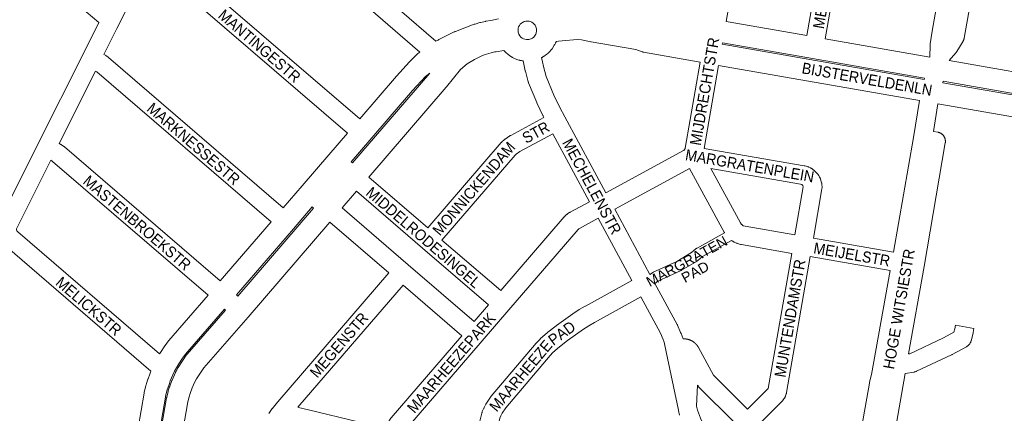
# Model space of a CAD drawing. Header units: metres. Extents: x 123819 to 142731, y 393440 to 405763.
# Tile 53 of 256: x 127188 to 127873, y 400070 to 400345. Entities that reach past the tile are written whole.
import ezdxf
from ezdxf.enums import TextEntityAlignment as Align

# ---------------------------------------------------------------- set-up
doc = ezdxf.new("R2010")
doc.units = ezdxf.units.M
doc.header["$MEASUREMENT"] = 0
for name, color, linetype, lineweight in [('gs-anno-wegen algemeen tekst', 7, 'Continuous', 0), ('gs-knt-aanvullende hoofdweg', 7, 'Continuous', 0), ('gs-knt-fietspaden', 7, 'Continuous', 0), ('gs-knt-wegen algemeen', 7, 'Continuous', 0)]:
    doc.layers.add(name, color=color, linetype=linetype, lineweight=lineweight)
doc.styles.add('Style-Arial', font='arial.ttf')

msp = doc.modelspace()

# ---------------------------------------------------------------- linework, layer by layer
at = {"layer": 'gs-knt-aanvullende hoofdweg', "color": 7, "linetype": 'Continuous', "flags": 128}
for points in [[(127477.85, 400329.66), (127479.34, 400330.54), (127479.58, 400330.68), (127479.82, 400330.8), (127490.62, 400336.2), (127490.85, 400336.31), (127490.93, 400336.35), (127490.97, 400336.37), (127491.09, 400336.42), (127491.34, 400336.51), (127504.52, 400341.47), (127504.78, 400341.56), (127505.04, 400341.64), (127508.43, 400342.64), (127508.65, 400342.7), (127508.87, 400342.76), (127512.3, 400343.55), (127512.48, 400343.59), (127512.66, 400343.62), (127516.14, 400344.25), (127521.41, 400345.19)], [(127540.86, 400330.85), (127541.82, 400330.85), (127541.9, 400330.85), (127542.43, 400330.93), (127542.44, 400330.93), (127542.57, 400330.95), (127542.58, 400330.96), (127543.16, 400331.08), (127543.22, 400331.1), (127543.99, 400331.37), (127544.08, 400331.41), (127545.01, 400331.92), (127545.86, 400332.6), (127546.53, 400333.34), (127547.28, 400334.62), (127547.52, 400335.21), (127547.85, 400336.99), (127547.88, 400337.5), (127547.78, 400338.35), (127547.41, 400339.7), (127547.11, 400340.32), (127547.03, 400340.47), (127546.82, 400340.81), (127546.39, 400341.4), (127546.19, 400341.62), (127545.59, 400342.22), (127545.45, 400342.33), (127544.67, 400342.87), (127544.58, 400342.92), (127543.67, 400343.35), (127543.66, 400343.35), (127543.61, 400343.36), (127542.7, 400343.62), (127542.69, 400343.62), (127542.68, 400343.62), (127542.12, 400343.66), (127541.1, 400343.74), (127540.3, 400343.66), (127539.21, 400343.36), (127538.62, 400343.09), (127538.58, 400343.07), (127538.1, 400342.82), (127537.32, 400342.29), (127536.53, 400341.52), (127535.89, 400340.65), (127535.41, 400339.67), (127535.13, 400338.74), (127535.08, 400338.53), (127535.07, 400338.47), (127535.07, 400338.47), (127534.98, 400337.68), (127535.12, 400335.93), (127535.24, 400335.38), (127535.55, 400334.63), (127536.28, 400333.38), (127536.95, 400332.62), (127537.8, 400331.94), (127538.75, 400331.4), (127539.78, 400331.04), (127540.85, 400330.85), (127540.85, 400330.85), (127540.86, 400330.85)], [(127679.93, 400343.44), (127736.06, 400333.65)], [(127661.76, 400315.12), (127622.43, 400322.12), (127622.15, 400322.17), (127622.06, 400322.19), (127621.88, 400322.24), (127621.69, 400322.29), (127621.6, 400322.31), (127621.34, 400322.4), (127617.06, 400323.85), (127585.93, 400329.3), (127585.69, 400329.34), (127579.08, 400330.72), (127576.23, 400330.92), (127565.67, 400329.9), (127565.65, 400329.9), (127563.04, 400329.63), (127561.47, 400329.41), (127561.41, 400329.24), (127561.38, 400329.15), (127561.35, 400329.08), (127561.29, 400328.92), (127561.24, 400328.82), (127561.22, 400328.76), (127561.19, 400328.7), (127561.15, 400328.62), (127561.03, 400328.37), (127561, 400328.32), (127560.52, 400327.41), (127560.45, 400327.27), (127560.43, 400327.23), (127560.38, 400327.15), (127560.23, 400326.91), (127558.98, 400324.9), (127558.94, 400324.84), (127558.88, 400324.75), (127558.78, 400324.6), (127558.75, 400324.55), (127558.73, 400324.53), (127558.71, 400324.5), (127558.68, 400324.46), (127558.49, 400324.21), (127558.48, 400324.19), (127558.46, 400324.17), (127557.68, 400323.21), (127557.54, 400323.04), (127557.43, 400322.92), (127557.4, 400322.88), (127557.37, 400322.85), (127557.17, 400322.64), (127556.38, 400321.84), (127556.36, 400321.82), (127556.32, 400321.78), (127556.29, 400321.75), (127556.15, 400321.61), (127556.05, 400321.53), (127555.99, 400321.47), (127555.92, 400321.42), (127555.88, 400321.38), (127554.8, 400320.45), (127553.71, 400319.65), (127553.62, 400319.59), (127553.54, 400319.52), (127553.45, 400319.47), (127553.37, 400319.4), (127553.27, 400319.35), (127553.19, 400319.29), (127553.1, 400319.24), (127553.01, 400319.18), (127551.97, 400318.57), (127551.83, 400318.48), (127551.6, 400318.36), (127551.37, 400318.25)], [(127748.89, 400331.41), (127821.55, 400318.69)], [(127677.17, 400327.65), (127817.74, 400303.07), (127818.05, 400304.05), (127739.89, 400317.73), (127677.34, 400328.65), (127677.17, 400327.65)], [(127424.74, 400275.6), (127450.28, 400305.29), (127450.41, 400305.43), (127459.47, 400315.44), (127459.62, 400315.6), (127459.78, 400315.76), (127464.57, 400320.46), (127464.79, 400320.67), (127464.86, 400320.73), (127464.9, 400320.77), (127464.94, 400320.8), (127465.02, 400320.87), (127465.25, 400321.06), (127466.65, 400322.13)], [(127538.54, 400315.99), (127537.77, 400316.09), (127537.38, 400316.18), (127536.34, 400316.39), (127536.25, 400316.42), (127536.19, 400316.43), (127536.16, 400316.43), (127535.97, 400316.48), (127535.79, 400316.53), (127535.76, 400316.54), (127535.76, 400316.54), (127535.72, 400316.55), (127535.68, 400316.56), (127535.59, 400316.59), (127534.21, 400317.01), (127532.5, 400317.7), (127531.14, 400318.39), (127530.85, 400318.54), (127530.77, 400318.58), (127530.41, 400318.8), (127529.28, 400319.51), (127527.81, 400320.62), (127526.7, 400321.61), (127526.43, 400321.84), (127525.17, 400323.18), (127519.82, 400322.41), (127518.71, 400322.24), (127516.19, 400321.66), (127511.31, 400320.22), (127508.81, 400319.17), (127504.64, 400317.06), (127499.49, 400313.86), (127494.93, 400310.11), (127485.16, 400297.97), (127485, 400297.78), (127431.04, 400235.08)], [(127814.38, 400288.41), (127674.58, 400312.86)], [(127835.08, 400316.32), (127919.73, 400301.52)], [(127418.78, 400245.64), (127419.66, 400244.88), (127473.48, 400307.42), (127470.46, 400305.19), (127461.6, 400295.42), (127431.88, 400260.87), (127418.78, 400245.64)], [(127830.68, 400300.8), (127916.59, 400285.78), (127916.81, 400286.78), (127830.98, 400301.79), (127830.68, 400300.8)], [(127913.9, 400271), (127827.21, 400286.16)], [(127384.63, 400228.97), (127403.15, 400250.5), (127416.25, 400265.73)], [(127371.53, 400213.74), (127384.63, 400228.97), (127384.63, 400228.97)], [(127371.53, 400213.74), (127384.63, 400228.97), (127384.63, 400228.97)], [(127422.55, 400225.21), (127412.52, 400213.55)], [(127339.03, 400152.92), (127339.9, 400152.16), (127392.65, 400213.48), (127391.77, 400214.24)], [(127391.77, 400214.24), (127378.67, 400199.01), (127378.66, 400199)], [(127391.77, 400214.24), (127378.67, 400199.01), (127378.66, 400199)], [(127404.03, 400203.68), (127347.04, 400137.43), (127347, 400137.38), (127316.22, 400102.27), (127311.13, 400094.42), (127310.03, 400092.41), (127308.13, 400088.19), (127306.7, 400084.41), (127305.94, 400081.89), (127305.11, 400078.44), (127275.41, 399906.62), (127275.01, 399904.31), (127275, 399904.27), (127274.47, 399901.27), (127268.86, 399869.69), (127268.05, 399863.08), (127267.93, 399860.45), (127268.14, 399853.98), (127268.44, 399851.37), (127269.62, 399845.2), (127271.41, 399839.23), (127323.31, 399695.63)], [(127327.64, 400162.72), (127363.04, 400203.87)], [(127378.66, 400199), (127339.03, 400152.92)], [(127285.48, 400111.91), (127285.82, 400112.51), (127285.95, 400112.71), (127286.07, 400112.91), (127289.02, 400117.39), (127289.17, 400117.61), (127289.33, 400117.83), (127291.69, 400120.9), (127291.82, 400121.07), (127291.96, 400121.23), (127319.15, 400152.84)], [(127261.55, 399914.65), (127290.35, 400081.23), (127290.4, 400081.46), (127290.45, 400081.69), (127291.38, 400085.6), (127291.44, 400085.83), (127291.5, 400086.05), (127292.41, 400089.03), (127292.48, 400089.26), (127292.57, 400089.48), (127293.99, 400093.35), (127294.13, 400093.69), (127296.45, 400098.83), (127296.57, 400099.09), (127296.7, 400099.34), (127298.07, 400101.86), (127298.22, 400102.11), (127298.37, 400102.36), (127303.91, 400110.9), (127304.12, 400111.2), (127304.34, 400111.49), (127304.57, 400111.77), (127331.36, 400142.33), (127330.53, 400143.05), (127303.48, 400111.6), (127301.42, 400108.9), (127298.75, 400104.86), (127295.86, 400099.78), (127294.69, 400097.2), (127292.91, 400093.14), (127292.24, 400091.36), (127291.08, 400087.97), (127290.71, 400086.75), (127289.66, 400082.54), (127289.45, 400081.66), (127260.58, 399914.65)], [(127245.49, 399915.55), (127274.69, 400084.45), (127274.73, 400084.66), (127274.79, 400084.91), (127275.95, 400089.79), (127276.07, 400090.24), (127276.39, 400091.35), (127277.28, 400094.18), (127277.43, 400094.62), (127278.61, 400097.88), (127279.13, 400099.17), (127279.31, 400099.62), (127279.45, 400099.92)]]:
    msp.add_lwpolyline(points, dxfattribs=at)
at = {"layer": 'gs-knt-fietspaden', "color": 7, "linetype": 'Continuous', "flags": 128}
for points in [[(127243.16, 400342.65), (127221.11, 400361.6), (127205.45, 400370.08), (127164.5, 400391.93)], [(127626.82, 400167.22), (127628.61, 400168.44), (127628.72, 400168.51), (127628.84, 400168.58), (127628.97, 400168.65), (127629.09, 400168.71), (127645.42, 400176.33), (127655.76, 400182.43), (127659.08, 400185.23), (127659.21, 400185.34), (127659.35, 400185.44), (127659.49, 400185.53), (127659.63, 400185.62), (127678.72, 400196.29)], [(127683.62, 400190.98), (127663.35, 400179.66), (127660.06, 400176.87), (127659.95, 400176.78), (127659.83, 400176.69), (127659.71, 400176.61), (127659.58, 400176.53), (127648.84, 400170.19), (127648.69, 400170.11), (127648.54, 400170.04), (127632.31, 400162.47), (127630.18, 400161.02)]]:
    msp.add_lwpolyline(points, dxfattribs=at)
at = {"layer": 'gs-knt-wegen algemeen', "color": 7, "linetype": 'Continuous', "flags": 128}
for points in [[(127821.55, 400318.69), (127821.57, 400318.82), (127821.77, 400327.02), (127821.78, 400327.32), (127821.81, 400327.61), (127821.85, 400327.9), (127823.25, 400336.72), (127823.27, 400336.81), (127833.85, 400397.36), (127851.42, 400497.81), (127862.09, 400558.97)], [(127872.79, 400487.47), (127856.35, 400393.43), (127845.59, 400331.9), (127845.53, 400331.61), (127845.46, 400331.31), (127845.38, 400331.03), (127845.28, 400330.74), (127845.16, 400330.46), (127845.04, 400330.19), (127844.9, 400329.92), (127844.75, 400329.66), (127840.43, 400322.51), (127840.27, 400322.26), (127840.1, 400322.02), (127839.92, 400321.79), (127839.73, 400321.56), (127835.08, 400316.32)], [(127692, 400413.61), (127691.96, 400412.6), (127691.94, 400412.31), (127691.91, 400412.02), (127691.86, 400411.74), (127691.86, 400411.74), (127691.86, 400411.73), (127679.93, 400343.44)], [(127736.06, 400333.65), (127748.39, 400404.03), (127738.34, 400405.56), (127738.21, 400405.58), (127692, 400413.61)], [(127762.22, 400408.57), (127762.2, 400408.45), (127761.45, 400403.14), (127761.41, 400402.93), (127748.89, 400331.41)], [(127284.34, 400395.73), (127284.69, 400395.55), (127284.93, 400395.42), (127285.16, 400395.29), (127285.39, 400395.14), (127287.22, 400393.92), (127287.44, 400393.77), (127287.66, 400393.6), (127287.86, 400393.43), (127424.74, 400275.6)], [(127278.5, 400384.09), (127255.7, 400338.6), (127246.63, 400320.51)], [(127416.25, 400265.73), (127279.67, 400383.31), (127278.5, 400384.09)], [(127427.64, 400376.69), (127426.96, 400375.21), (127426.86, 400374.6), (127426.96, 400373.91), (127427.08, 400373.62), (127477.85, 400329.66)], [(127466.65, 400322.13), (127418.52, 400363.8)], [(127174.35, 400205.39), (127200.92, 400258.39), (127232.13, 400320.64), (127243.16, 400342.65)], [(127246.63, 400320.51), (127247.67, 400319.96), (127247.88, 400319.84), (127248.09, 400319.71), (127248.3, 400319.58), (127249.36, 400318.85), (127249.56, 400318.71), (127249.76, 400318.56), (127249.95, 400318.41), (127371.53, 400213.74)], [(127551.37, 400318.25), (127551.99, 400315.43), (127552.72, 400312.09), (127554.54, 400305.22), (127559.95, 400292.17), (127563.99, 400283.55), (127567.49, 400277.06), (127596.08, 400224.13)], [(127552.94, 400276.61), (127552.44, 400277.53), (127552.36, 400277.69), (127552.28, 400277.86), (127548.1, 400286.78), (127547.98, 400287.05), (127542.35, 400300.64), (127542.24, 400300.91), (127542.15, 400301.19), (127542.07, 400301.47), (127540.1, 400308.89), (127540.04, 400309.16), (127539.27, 400312.64), (127538.54, 400315.99)], [(127596.08, 400224.13), (127650.14, 400253.57), (127650.34, 400253.67), (127651.22, 400254.9), (127651.25, 400255.11), (127661.76, 400315.12)], [(127674.58, 400312.86), (127664.46, 400255.05)], [(127240.79, 400308.86), (127215.48, 400258.38)], [(127363.04, 400203.87), (127241.73, 400308.3), (127241.28, 400308.61), (127240.79, 400308.86)], [(127796.25, 400182.72), (127810.37, 400262.64), (127814.38, 400288.41)], [(127827.21, 400286.16), (127824.21, 400266.87), (127827.12, 400266.36), (127827.43, 400266.29), (127827.74, 400266.21), (127828.04, 400266.12), (127828.34, 400266.01), (127828.64, 400265.89), (127828.92, 400265.75), (127829.21, 400265.6), (127829.48, 400265.44), (127829.74, 400265.26), (127830, 400265.07), (127830.24, 400264.87), (127830.48, 400264.65), (127830.7, 400264.43), (127830.92, 400264.19), (127831.12, 400263.95), (127831.31, 400263.69), (127831.49, 400263.42), (127831.65, 400263.15), (127831.8, 400262.87), (127831.94, 400262.58), (127832.06, 400262.29), (127832.17, 400261.99), (127832.26, 400261.68), (127832.34, 400261.37), (127832.4, 400261.06), (127832.44, 400260.75), (127832.48, 400260.43), (127832.49, 400260.11), (127832.49, 400259.79), (127832.48, 400259.48), (127832.45, 400259.16), (127832.4, 400258.84), (127817.62, 400172.79), (127817.61, 400172.76), (127806.87, 400111.83)], [(127472.11, 400199.73), (127523.25, 400259.07), (127523.42, 400259.25), (127523.59, 400259.43), (127523.77, 400259.6), (127525.24, 400260.96), (127525.42, 400261.12), (127525.61, 400261.28), (127525.8, 400261.43), (127526, 400261.57), (127529.31, 400263.81), (127529.49, 400263.92), (127529.68, 400264.04), (127529.87, 400264.14), (127552.94, 400276.61)], [(127559.12, 400265.15), (127536.34, 400252.84), (127533.71, 400251.06), (127532.87, 400250.29), (127481.98, 400191.23)], [(127584.65, 400217.9), (127559.12, 400265.15)], [(127215.48, 400258.38), (127216.6, 400257.81), (127216.84, 400257.69), (127217.07, 400257.55), (127217.29, 400257.41), (127218.52, 400256.59), (127218.74, 400256.44), (127218.95, 400256.28), (127219.15, 400256.11), (127327.64, 400162.72)], [(127664.46, 400255.05), (127734.18, 400242.94), (127734.49, 400242.88), (127734.79, 400242.8), (127736.34, 400242.37), (127736.61, 400242.29), (127736.88, 400242.2), (127737.14, 400242.1), (127737.39, 400241.99), (127738.57, 400241.43), (127738.8, 400241.32), (127739.01, 400241.2), (127739.23, 400241.08), (127739.23, 400241.07), (127739.23, 400241.07)], [(127209.64, 400246.74), (127186.22, 400200.01), (127185.88, 400198.97), (127185.88, 400198.38), (127186.11, 400197.63), (127186.78, 400196.89), (127285.48, 400111.91)], [(127319.15, 400152.84), (127210.96, 400245.98), (127210.41, 400246.35), (127209.64, 400246.74)], [(127431.04, 400235.08), (127472.11, 400199.73)], [(127654.33, 400241.02), (127602.27, 400212.67)], [(127678.72, 400196.29), (127678.67, 400196.36), (127678.52, 400196.62), (127654.33, 400241.02)], [(127693.11, 400200.76), (127727.75, 400194.73), (127733.54, 400228.26), (127733.29, 400229.11), (127732.61, 400229.84), (127732.57, 400229.87), (127732.35, 400229.97), (127731.64, 400230.16), (127669.16, 400241.02), (127689.74, 400203.24), (127690.65, 400202.01), (127690.76, 400201.92), (127691.69, 400201.21), (127691.87, 400201.12), (127693.1, 400200.77), (127693.1, 400200.77), (127693.11, 400200.76)], [(127739.23, 400241.07), (127739.44, 400240.94), (127740.52, 400240.21), (127740.76, 400240.04), (127741, 400239.85), (127741.23, 400239.66), (127741.45, 400239.45), (127741.65, 400239.24), (127743.42, 400237.33), (127743.62, 400237.11), (127743.81, 400236.87), (127743.98, 400236.63), (127744.15, 400236.38), (127744.3, 400236.12), (127744.95, 400234.99), (127745.09, 400234.73), (127745.22, 400234.46), (127745.34, 400234.18), (127745.44, 400233.9), (127745.53, 400233.62), (127746.27, 400231.13), (127746.35, 400230.84), (127746.41, 400230.54), (127746.46, 400230.25), (127746.5, 400229.95), (127746.52, 400229.65), (127746.6, 400228.35), (127746.61, 400228.06), (127746.6, 400227.76), (127746.59, 400227.46), (127746.56, 400227.17), (127746.51, 400226.87), (127740.57, 400192.49)], [(127514.47, 400146.09), (127468.55, 400185.61), (127422.55, 400225.21)], [(127522.96, 400155.96), (127567.17, 400207.31), (127567.32, 400207.48), (127567.47, 400207.64), (127567.62, 400207.79), (127568.8, 400208.91), (127569.02, 400209.1), (127569.25, 400209.29), (127569.48, 400209.47), (127569.73, 400209.64), (127570.79, 400210.33), (127571, 400210.46), (127571.23, 400210.59), (127584.65, 400217.9)], [(127412.52, 400213.55), (127458.52, 400173.96), (127504.43, 400134.43)], [(127602.27, 400212.67), (127626.82, 400167.22)], [(127445.09, 400168.34), (127404.03, 400203.68)], [(127590.84, 400206.44), (127577.68, 400199.28), (127577.33, 400199.05), (127576.82, 400198.57), (127528.58, 400142.53), (127510.05, 400121), (127456.94, 400059.3), (127456.66, 400058.81), (127456.19, 400056.86), (127458.58, 400056.29), (127503.55, 400045.55)], [(127614.28, 400163.04), (127590.84, 400206.44)], [(127279.45, 400099.92), (127177.98, 400187.29)], [(127481.98, 400191.23), (127522.96, 400155.96)], [(127725.53, 400181.9), (127690.53, 400188), (127690.31, 400188.04), (127690.08, 400188.09), (127689.86, 400188.15), (127687.76, 400188.75), (127687.49, 400188.83), (127687.23, 400188.93), (127686.96, 400189.03), (127686.71, 400189.15), (127685.4, 400189.78), (127685.16, 400189.9), (127684.93, 400190.04), (127684.7, 400190.18), (127684.48, 400190.33), (127684.26, 400190.49), (127683.62, 400190.98)], [(127740.57, 400192.49), (127796.25, 400182.72)], [(127694.8, 400073.3), (127709.2, 400087.72), (127709.21, 400087.74), (127709.22, 400087.77), (127725.53, 400181.9)], [(127738.36, 400179.66), (127721.97, 400085.06), (127721.92, 400084.82), (127721.86, 400084.58), (127721.8, 400084.34), (127721.72, 400084.11), (127721.24, 400082.65), (127721.14, 400082.38), (127721.03, 400082.11), (127720.91, 400081.85), (127720.78, 400081.6), (127720.64, 400081.35), (127720.48, 400081.11), (127720.32, 400080.88), (127719.42, 400079.64), (127719.27, 400079.44), (127719.11, 400079.25), (127718.94, 400079.06), (127718.77, 400078.88), (127699.41, 400059.5), (127683.6, 400043.67), (127682.08, 400042.07)], [(127793.98, 400169.9), (127738.36, 400179.66)], [(127361.52, 400070.38), (127361.64, 400070.6), (127361.77, 400070.82), (127361.91, 400071.04), (127363.34, 400073.15), (127363.46, 400073.33), (127363.6, 400073.51), (127363.73, 400073.68), (127367.59, 400078.31), (127367.66, 400078.39), (127445.09, 400168.34)], [(127770.84, 400042.03), (127779.62, 400091.6), (127779.67, 400091.86), (127779.73, 400092.11), (127781.15, 400097.55), (127793.98, 400169.9)], [(127454.96, 400159.84), (127381.77, 400074.83)], [(127495.94, 400124.56), (127454.96, 400159.84)], [(127503.55, 400045.55), (127509.79, 400070.69), (127509.86, 400070.93), (127509.93, 400071.18), (127510.02, 400071.42), (127510.11, 400071.66), (127511.18, 400074.18), (127511.29, 400074.42), (127511.4, 400074.65), (127512.59, 400076.92), (127512.71, 400077.15), (127512.84, 400077.36), (127512.98, 400077.58), (127515.87, 400081.81), (127516, 400081.99), (127516.14, 400082.17), (127516.28, 400082.34), (127547.51, 400119.33), (127547.64, 400119.49), (127547.79, 400119.64), (127550.06, 400122.02), (127550.28, 400122.22), (127550.49, 400122.42), (127555.46, 400126.74), (127555.7, 400126.93), (127561.44, 400131.45), (127561.65, 400131.6), (127573.04, 400139.85), (127573.21, 400139.97), (127573.38, 400140.08), (127577.41, 400142.63), (127577.64, 400142.77), (127581.78, 400145.14), (127581.88, 400145.2), (127614.28, 400163.04)], [(127630.18, 400161.02), (127645.77, 400132.35), (127645.9, 400132.09), (127646.03, 400131.82), (127648.18, 400126.82), (127648.27, 400126.6), (127648.35, 400126.37), (127648.43, 400126.15), (127649.92, 400122.37), (127650.01, 400122.37), (127650.12, 400122.37), (127650.22, 400122.38), (127650.32, 400122.38), (127650.43, 400122.38), (127650.53, 400122.38), (127650.63, 400122.38), (127650.74, 400122.37), (127650.84, 400122.37), (127650.95, 400122.37), (127651.05, 400122.36), (127651.15, 400122.36), (127651.25, 400122.35), (127651.36, 400122.34), (127651.46, 400122.33), (127651.56, 400122.32), (127651.67, 400122.31), (127651.77, 400122.3), (127651.87, 400122.29), (127651.98, 400122.28), (127652.08, 400122.26), (127652.18, 400122.25), (127652.28, 400122.23), (127652.38, 400122.21), (127652.49, 400122.2), (127652.59, 400122.18), (127652.69, 400122.16), (127652.79, 400122.14), (127652.89, 400122.11), (127652.99, 400122.09), (127653.1, 400122.07), (127653.19, 400122.04), (127653.3, 400122.02), (127653.4, 400121.99), (127653.5, 400121.97), (127653.6, 400121.94), (127653.69, 400121.91), (127653.79, 400121.88), (127653.89, 400121.85), (127653.99, 400121.82), (127654.09, 400121.79), (127654.19, 400121.75), (127654.29, 400121.72), (127654.38, 400121.68), (127654.48, 400121.65), (127654.58, 400121.61), (127654.67, 400121.57), (127654.77, 400121.54), (127654.87, 400121.5), (127654.96, 400121.46), (127655.06, 400121.41), (127655.15, 400121.37), (127655.24, 400121.33), (127655.34, 400121.29), (127655.43, 400121.24), (127655.53, 400121.2), (127655.62, 400121.15), (127655.71, 400121.1), (127655.8, 400121.06), (127655.89, 400121.01), (127655.98, 400120.96), (127656.08, 400120.91), (127656.17, 400120.86), (127656.25, 400120.81), (127656.34, 400120.75), (127656.43, 400120.7), (127656.52, 400120.65), (127656.61, 400120.59), (127656.7, 400120.53), (127656.78, 400120.48), (127656.87, 400120.42), (127656.95, 400120.36), (127657.04, 400120.3), (127657.12, 400120.24), (127657.21, 400120.18), (127657.29, 400120.12), (127657.37, 400120.06), (127657.46, 400120), (127657.54, 400119.93), (127657.62, 400119.87), (127657.7, 400119.81), (127657.78, 400119.74), (127657.86, 400119.67), (127657.94, 400119.61), (127658.02, 400119.54), (127658.1, 400119.47), (127658.17, 400119.4), (127658.25, 400119.33), (127658.32, 400119.26), (127658.4, 400119.19), (127658.47, 400119.12), (127658.55, 400119.05), (127658.62, 400118.97), (127658.69, 400118.9), (127658.77, 400118.82), (127658.84, 400118.75), (127658.91, 400118.67), (127658.98, 400118.6), (127659.05, 400118.52), (127659.11, 400118.44), (127659.18, 400118.36), (127659.25, 400118.29), (127659.32, 400118.21), (127659.38, 400118.13), (127659.45, 400118.05), (127659.51, 400117.96), (127659.57, 400117.88), (127659.64, 400117.8), (127659.7, 400117.72), (127659.76, 400117.63), (127659.82, 400117.55), (127659.88, 400117.47), (127659.94, 400117.38), (127660, 400117.29), (127660.06, 400117.21), (127660.11, 400117.12), (127660.17, 400117.03), (127660.22, 400116.95), (127660.28, 400116.86), (127660.33, 400116.77), (127660.38, 400116.68), (127660.44, 400116.59), (127660.49, 400116.5), (127660.54, 400116.41), (127660.56, 400116.36), (127670.95, 400097.1), (127694.8, 400073.3)], [(127504.43, 400134.43), (127514.47, 400146.09)], [(127620.48, 400151.59), (127588.21, 400133.82), (127584.25, 400131.55), (127580.51, 400129.18), (127569.39, 400121.13), (127563.88, 400116.8), (127559.25, 400112.78), (127557.32, 400110.77), (127526.44, 400074.2), (127523.96, 400070.56), (127523.07, 400068.85), (127522.3, 400067.05), (127516.21, 400042.52)], [(127647.43, 400069.25), (127646.63, 400072.44), (127646.58, 400072.68), (127638.07, 400113.39), (127636.69, 400120.01), (127636.08, 400121.99), (127634.19, 400126.39), (127620.48, 400151.59)], [(127443.53, 400059.89), (127444.21, 400062.74), (127444.29, 400063.05), (127444.38, 400063.35), (127444.49, 400063.64), (127444.61, 400063.93), (127444.75, 400064.22), (127444.9, 400064.5), (127445.96, 400066.34), (127446.12, 400066.6), (127446.29, 400066.85), (127446.48, 400067.09), (127446.67, 400067.33), (127495.94, 400124.56)], [(127804.48, 400098.24), (127794.24, 400039.77)], [(127804.48, 400098.24), (127804.47, 400098.24)], [(127685.6, 400064.09), (127661.07, 400088.56), (127660.85, 400088.79), (127660.65, 400089.03), (127660.45, 400089.28), (127660.27, 400089.54), (127660.1, 400089.81), (127659.96, 400090.05), (127659.3, 400075.47), (127659.99, 400072.7), (127661.96, 400067.07), (127663.11, 400064.54), (127664.42, 400062.08), (127667.69, 400057.1), (127669.41, 400054.93), (127671.66, 400052.45), (127672.85, 400051.26)], [(127381.77, 400074.83), (127382.05, 400074.6), (127382.19, 400074.54), (127389.18, 400072.87), (127423.77, 400064.61), (127443.53, 400059.89)]]:
    msp.add_lwpolyline(points, dxfattribs=at)
msp.add_lwpolyline([(127806.87, 400111.83), (127807.67, 400111.96), (127831.1, 400122.97), (127838.42, 400126.93), (127839.01, 400129.33), (127839.46, 400131.88, -0.386225), (127839.47, 400131.88), (127852.28, 400129.63, -0.363968), (127852.28, 400129.62), (127851.8, 400126.86), (127851.76, 400126.65), (127851.71, 400126.44), (127850.38, 400121.02), (127850.29, 400120.71), (127850.19, 400120.41), (127850.08, 400120.11), (127849.95, 400119.82), (127849.81, 400119.53), (127849.65, 400119.26), (127849.49, 400118.99), (127849.3, 400118.72), (127849.11, 400118.47), (127848.9, 400118.23), (127848.68, 400118), (127848.45, 400117.78), (127848.21, 400117.57), (127847.96, 400117.37), (127847.7, 400117.18), (127847.43, 400117.01), (127847.16, 400116.85), (127837.14, 400111.43), (127836.98, 400111.34), (127836.81, 400111.26), (127812.39, 400099.79), (127812.12, 400099.67), (127811.84, 400099.56), (127811.55, 400099.47), (127811.27, 400099.39), (127810.98, 400099.32), (127810.68, 400099.26), (127804.48, 400098.24)], format="xyb", dxfattribs=at)

# ---------------------------------------------------------------- texts
at = {"layer": 'gs-anno-wegen algemeen tekst', "color": 7, "style": 'Style-Arial', "width": 0.909091}
for s, rotation, p in [('MERKELBEEKSTR', 80.06835, (127751.36, 400380.86)), ('MANTINGESTR', 319.27653, (127355.03, 400326.36)), ('MIJDRECHTSTR', 80.06809, (127664.8, 400294.75)), ('BIJSTERVELDENLN', 350.06912, (127777.97, 400303.3)), ('MARKNESSESTR', 319.2761, (127309.1, 400258.23)), ('STR', 28.37521, (127547.36, 400266.19)), ('MONNICKENDAM', 49.27578, (127504.24, 400227.03)), ('MECHELENSTR', 298.37563, (127586.37, 400228.48)), ('MARGRATENPLEIN', 350.06756, (127696.3, 400242.91)), ('MASTENBROEKSTR', 319.27645, (127269.85, 400203.22)), ('MIDDELRODESINGEL', 319.27831, (127469.18, 400193)), ('MEIJELSTR', 350.06688, (127767.38, 400181.18)), ('HOGE WITSIESTR', 80.0682, (127800.17, 400143.17)), ('MUNTENDAMSTR', 80.17029, (127724.3, 400136.68)), ('MELICKSTR', 319.27688, (127236.14, 400145.15)), ('MEGENSTR', 49.27597, (127410.39, 400118.05)), ('MAARHEEZEPARK', 49.27748, (127488.54, 400105.59)), ('PAD', 35.90278, (127565.46, 400126.33)), ('MAARHEEZE', 49.82362, (127536.87, 400096.64))]:
    msp.add_text(s, height=7.7, rotation=rotation, dxfattribs=at).set_placement(p, align=Align.MIDDLE_CENTER)
at = {"layer": 'gs-anno-wegen algemeen tekst', "color": 7, "style": 'Style-Arial'}
for s, p in [('MARGRATEN', (127652.43, 400176.39)), ('PAD', (127658.29, 400169.02))]:
    msp.add_text(s, height=7, rotation=28.5728, dxfattribs=at).set_placement(p, align=Align.MIDDLE_CENTER)

doc.saveas('drawing.dxf')
